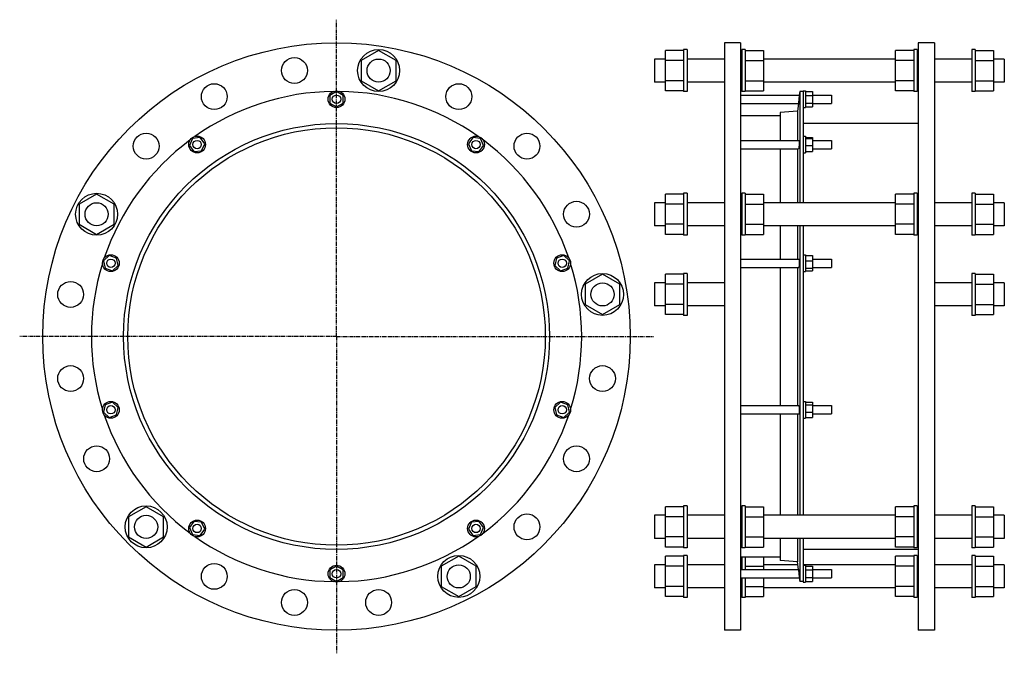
# Model space of a CAD drawing. Header units: millimetres. Extents: x -776 to 632, y -244 to 662.
import ezdxf

# ---------------------------------------------------------------- set-up
doc = ezdxf.new("R2010")
doc.units = ezdxf.units.MM
doc.header["$LTSCALE"] = 15.367
doc.linetypes.add('CENTER', pattern=[0.6, 0.375, -0.075, 0.075, -0.075])
doc.layers.get('0').update_dxf_attribs({"linetype": 'CONTINUOUS'})
doc.layers.add('AXES', color=7, linetype='CONTINUOUS')
doc.layers.add('SURFS', color=7, linetype='CONTINUOUS')

msp = doc.modelspace()

# ---------------------------------------------------------------- linework, layer by layer
at = {"color": 7, "linetype": 'Continuous'}
for p, q in [((231.7, 628.7), (231.7, -211.3)), ((254.7, 628.7), (231.7, 628.7)), ((254.7, 628.7), (254.7, -211.3)), ((508.7, 628.7), (508.7, -211.3)), ((531.7, 628.7), (508.7, 628.7)), ((531.7, 628.7), (531.7, -211.3)), ((-262.9, 617.8), (-287.9, 603.4)), ((-237.9, 603.4), (-262.9, 617.8)), ((147.2, 605.5), (131.7, 605.5)), ((147.2, 560.1), (147.2, 617.8)), ((173.2, 617.8), (147.2, 617.8)), ((261.2, 617.8), (287.2, 617.8)), ((287.2, 617.8), (287.2, 560.1)), ((476.2, 605.5), (287.2, 605.5)), ((476.2, 560.1), (476.2, 617.8)), ((502.2, 617.8), (476.2, 617.8)), ((590.2, 617.8), (616.2, 617.8)), ((616.2, 617.8), (616.2, 560.1)), ((631.7, 605.5), (616.2, 605.5)), ((-287.9, 603.4), (-287.9, 574.5)), ((-237.9, 574.5), (-237.9, 603.4)), ((173.2, 603.4), (147.2, 603.4)), ((261.2, 603.4), (287.2, 603.4)), ((502.2, 603.4), (476.2, 603.4)), ((590.2, 603.4), (616.2, 603.4)), ((-287.9, 574.5), (-262.9, 560.1)), ((-262.9, 560.1), (-237.9, 574.5)), ((147.2, 572.5), (131.7, 572.5)), ((173.2, 574.5), (147.2, 574.5)), ((261.2, 574.5), (287.2, 574.5)), ((476.2, 572.5), (287.2, 572.5)), ((502.2, 574.5), (476.2, 574.5)), ((590.2, 574.5), (616.2, 574.5)), ((631.7, 572.5), (616.2, 572.5)), ((-323.1, 558.9), (-332.6, 553.4)), ((-332.6, 553.4), (-332.6, 542.5)), ((-313.6, 553.4), (-323.1, 558.9)), ((-313.6, 542.5), (-313.6, 553.4)), ((173.2, 560.1), (147.2, 560.1)), ((261.2, 560.1), (287.2, 560.1)), ((339.2, 559.2), (339.2, 400)), ((347.2, 558.9), (357.2, 558.9)), ((347.2, 553.4), (357.2, 553.4)), ((357.2, 558.9), (357.2, 537)), ((502.2, 560.1), (476.2, 560.1)), ((590.2, 560.1), (616.2, 560.1)), ((-332.6, 542.5), (-323.1, 537)), ((-323.1, 537), (-313.6, 542.5)), ((347.2, 542.5), (357.2, 542.5)), ((347.2, 537), (357.2, 537)), ((311.2, 524.2), (254.7, 524.2)), ((336.2, 530.7), (311.2, 529.2)), ((311.2, 529.2), (311.2, 489.2)), ((336.2, 530.7), (336.2, 489.2)), ((508.7, 513.2), (344.2, 513.2)), ((-518, 493.2), (-528.9, 492)), ((-511.6, 484.3), (-518, 493.2)), ((-128.1, 493.2), (-134.6, 484.3)), ((-117.2, 492), (-128.1, 493.2)), ((347.2, 493.2), (357.2, 493.2)), ((357.2, 493.2), (357.2, 473.1)), ((-528.9, 492), (-533.4, 482)), ((-533.4, 482), (-527, 473.1)), ((-516, 474.3), (-511.6, 484.3)), ((-134.6, 484.3), (-130.1, 474.3)), ((-119.2, 473.1), (-112.8, 482)), ((-112.8, 482), (-117.2, 492)), ((347.2, 492), (357.2, 492)), ((347.2, 482), (357.2, 482)), ((-527, 473.1), (-516, 474.3)), ((-130.1, 474.3), (-119.2, 473.1)), ((311.2, 477.2), (311.2, 400)), ((336.2, 477.2), (336.2, 400)), ((347.2, 473.1), (357.2, 473.1)), ((-666.1, 412.4), (-691.1, 397.9)), ((-641.1, 397.9), (-666.1, 412.4)), ((147.2, 354.6), (147.2, 412.4)), ((173.2, 412.4), (147.2, 412.4)), ((261.2, 412.4), (287.2, 412.4)), ((287.2, 412.4), (287.2, 354.6)), ((476.2, 354.6), (476.2, 412.4)), ((502.2, 412.4), (476.2, 412.4)), ((590.2, 412.4), (616.2, 412.4)), ((616.2, 412.4), (616.2, 354.6)), ((-691.1, 397.9), (-691.1, 369.1)), ((-641.1, 369.1), (-641.1, 397.9)), ((147.2, 400), (131.7, 400)), ((173.2, 397.9), (147.2, 397.9)), ((261.2, 397.9), (287.2, 397.9)), ((476.2, 400), (287.2, 400)), ((502.2, 397.9), (476.2, 397.9)), ((590.2, 397.9), (616.2, 397.9)), ((631.7, 400), (616.2, 400)), ((-691.1, 369.1), (-666.1, 354.6)), ((-666.1, 354.6), (-641.1, 369.1)), ((147.2, 367), (131.7, 367)), ((173.2, 369.1), (147.2, 369.1)), ((261.2, 369.1), (287.2, 369.1)), ((476.2, 367), (287.2, 367)), ((311.2, 367), (311.2, 319.5)), ((336.2, 367), (336.2, 319.5)), ((339.2, 367), (339.2, -47)), ((502.2, 369.1), (476.2, 369.1)), ((590.2, 369.1), (616.2, 369.1)), ((631.7, 367), (616.2, 367)), ((173.2, 354.6), (147.2, 354.6)), ((261.2, 354.6), (287.2, 354.6)), ((502.2, 354.6), (476.2, 354.6)), ((590.2, 354.6), (616.2, 354.6)), ((-648, 324.3), (-656.2, 316.9)), ((-637.6, 320.9), (-648, 324.3)), ((1.8, 324.3), (-8.6, 320.9)), ((10, 316.9), (1.8, 324.3)), ((347.2, 324.3), (357.2, 324.3)), ((357.2, 324.3), (357.2, 302.8)), ((-656.2, 316.9), (-653.9, 306.2)), ((-643.5, 302.8), (-635.3, 310.1)), ((-635.3, 310.1), (-637.6, 320.9)), ((-8.6, 320.9), (-10.9, 310.1)), ((-10.9, 310.1), (-2.7, 302.8)), ((7.7, 306.2), (10, 316.9)), ((347.2, 316.9), (357.2, 316.9)), ((-653.9, 306.2), (-643.5, 302.8)), ((-2.7, 302.8), (7.7, 306.2)), ((57.2, 297.8), (32.2, 283.4)), ((82.2, 283.4), (57.2, 297.8)), ((147.2, 240.1), (147.2, 297.8)), ((173.2, 297.8), (147.2, 297.8)), ((311.2, 307.5), (311.2, 109.9)), ((336.2, 307.5), (336.2, 109.9)), ((347.2, 306.2), (357.2, 306.2)), ((347.2, 302.8), (357.2, 302.8)), ((590.2, 297.8), (616.2, 297.8)), ((616.2, 297.8), (616.2, 240.1)), ((32.2, 283.4), (32.2, 254.5)), ((82.2, 254.5), (82.2, 283.4)), ((147.2, 285.4), (131.7, 285.4)), ((173.2, 283.4), (147.2, 283.4)), ((590.2, 283.4), (616.2, 283.4)), ((631.7, 285.4), (616.2, 285.4)), ((32.2, 254.5), (57.2, 240.1)), ((57.2, 240.1), (82.2, 254.5)), ((173.2, 254.5), (147.2, 254.5)), ((590.2, 254.5), (616.2, 254.5)), ((147.2, 252.4), (131.7, 252.4)), ((173.2, 240.1), (147.2, 240.1)), ((590.2, 240.1), (616.2, 240.1)), ((631.7, 252.4), (616.2, 252.4)), ((-643.5, 114.6), (-653.9, 111.2)), ((-635.3, 107.3), (-643.5, 114.6)), ((-2.7, 114.6), (-10.9, 107.3)), ((7.7, 111.2), (-2.7, 114.6)), ((347.2, 114.6), (357.2, 114.6)), ((357.2, 114.6), (357.2, 93.1)), ((-653.9, 111.2), (-656.2, 100.5)), ((-656.2, 100.5), (-648, 93.1)), ((-637.6, 96.5), (-635.3, 107.3)), ((-10.9, 107.3), (-8.6, 96.5)), ((1.8, 93.1), (10, 100.5)), ((10, 100.5), (7.7, 111.2)), ((347.2, 111.2), (357.2, 111.2)), ((347.2, 100.5), (357.2, 100.5)), ((-648, 93.1), (-637.6, 96.5)), ((-8.6, 96.5), (1.8, 93.1)), ((311.2, 97.9), (311.2, -47)), ((336.2, 97.9), (336.2, -47)), ((347.2, 93.1), (357.2, 93.1)), ((-595.3, -34.7), (-620.3, -49.1)), ((-570.3, -49.1), (-595.3, -34.7)), ((147.2, -92.4), (147.2, -34.7)), ((173.2, -34.7), (147.2, -34.7)), ((261.2, -34.7), (287.2, -34.7)), ((287.2, -34.7), (287.2, -92.4)), ((502.2, -34.7), (476.2, -34.7)), ((476.2, -92.4), (476.2, -34.7)), ((590.2, -34.7), (616.2, -34.7)), ((616.2, -34.7), (616.2, -92.4)), ((-620.3, -49.1), (-620.3, -78)), ((-570.3, -78), (-570.3, -49.1)), ((-527, -55.7), (-533.4, -64.6)), ((-516, -56.9), (-527, -55.7)), ((-119.2, -55.7), (-130.1, -56.9)), ((-112.8, -64.6), (-119.2, -55.7)), ((147.2, -47), (131.7, -47)), ((173.2, -49.1), (147.2, -49.1)), ((261.2, -49.1), (287.2, -49.1)), ((476.2, -47), (287.2, -47)), ((502.2, -49.1), (476.2, -49.1)), ((590.2, -49.1), (616.2, -49.1)), ((631.7, -47), (616.2, -47)), ((-533.4, -64.6), (-528.9, -74.6)), ((-518, -75.8), (-511.6, -66.9)), ((-511.6, -66.9), (-516, -56.9)), ((-130.1, -56.9), (-134.6, -66.9)), ((-134.6, -66.9), (-128.1, -75.8)), ((-117.2, -74.6), (-112.8, -64.6)), ((-620.3, -78), (-595.3, -92.4)), ((-595.3, -92.4), (-570.3, -78)), ((-528.9, -74.6), (-518, -75.8)), ((-128.1, -75.8), (-117.2, -74.6)), ((147.2, -80), (131.7, -80)), ((173.2, -78), (147.2, -78)), ((261.2, -78), (287.2, -78)), ((476.2, -80), (287.2, -80)), ((311.2, -80), (311.2, -111.8)), ((336.2, -80), (336.2, -113.3)), ((339.2, -80), (339.2, -141.8)), ((502.2, -78), (476.2, -78)), ((590.2, -78), (616.2, -78)), ((631.7, -80), (616.2, -80)), ((173.2, -92.4), (147.2, -92.4)), ((261.2, -92.4), (287.2, -92.4)), ((508.7, -95.8), (344.2, -95.8)), ((502.2, -92.4), (476.2, -92.4)), ((590.2, -92.4), (616.2, -92.4)), ((-148.3, -105.5), (-173.3, -119.9)), ((-123.3, -119.9), (-148.3, -105.5)), ((173.2, -105.5), (147.2, -105.5)), ((147.2, -163.2), (147.2, -105.5)), ((311.2, -106.8), (254.7, -106.8)), ((287.2, -106.8), (287.2, -124.5)), ((336.2, -113.3), (311.2, -111.8)), ((502.2, -105.5), (476.2, -105.5)), ((476.2, -163.2), (476.2, -105.5)), ((590.2, -105.5), (616.2, -105.5)), ((616.2, -105.5), (616.2, -163.2)), ((-323.1, -119.6), (-332.6, -125.1)), ((-332.6, -125.1), (-332.6, -136)), ((-313.6, -125.1), (-323.1, -119.6)), ((-313.6, -136), (-313.6, -125.1)), ((-173.3, -119.9), (-173.3, -148.8)), ((-123.3, -148.8), (-123.3, -119.9)), ((147.2, -117.8), (131.7, -117.8)), ((173.2, -119.9), (147.2, -119.9)), ((261.2, -119.9), (287.2, -119.9)), ((336.7, -117.8), (287.2, -117.8)), ((476.2, -117.8), (344.2, -117.8)), ((347.2, -119.6), (357.2, -119.6)), ((347.2, -125.1), (357.2, -125.1)), ((357.2, -119.6), (357.2, -141.5)), ((502.2, -119.9), (476.2, -119.9)), ((590.2, -119.9), (616.2, -119.9)), ((631.7, -117.8), (616.2, -117.8)), ((-332.6, -136), (-323.1, -141.5)), ((-323.1, -141.5), (-313.6, -136)), ((287.2, -136.5), (287.2, -163.2)), ((347.2, -136), (357.2, -136)), ((-173.3, -148.8), (-148.3, -163.2)), ((-148.3, -163.2), (-123.3, -148.8)), ((147.2, -150.8), (131.7, -150.8)), ((173.2, -148.8), (147.2, -148.8)), ((261.2, -148.8), (287.2, -148.8)), ((476.2, -150.8), (287.2, -150.8)), ((347.2, -141.5), (357.2, -141.5)), ((502.2, -148.8), (476.2, -148.8)), ((590.2, -148.8), (616.2, -148.8)), ((631.7, -150.8), (616.2, -150.8)), ((173.2, -163.2), (147.2, -163.2)), ((261.2, -163.2), (287.2, -163.2)), ((502.2, -163.2), (476.2, -163.2)), ((590.2, -163.2), (616.2, -163.2)), ((254.7, -211.3), (231.7, -211.3)), ((531.7, -211.3), (508.7, -211.3))]:
    msp.add_line(p, q, dxfattribs=at)
for centre, radius in [((-323.1, 208.7), 420), ((-262.9, 589), 16.5), ((-148.3, 551.7), 18.5), ((-323.1, 548), 6), ((-323.1, 208.7), 304.5), ((-323.1, 208.7), 298.5), ((-123.7, 483.2), 12), ((-50.8, 480.9), 18.5), ((-522.5, 483.2), 6), ((-123.7, 483.2), 6), ((-666.1, 383.5), 16.5), ((20, 383.5), 18.5), ((-0.4, 313.5), 12), ((-645.7, 313.5), 6), ((-0.4, 313.5), 6), ((57.2, 268.9), 16.5), ((-645.7, 103.9), 6), ((-0.4, 103.9), 6), ((-595.3, -63.5), 16.5), ((-522.5, -65.8), 6), ((-123.7, -65.8), 6), ((-323.1, -130.5), 6)]:
    msp.add_circle(centre, radius, dxfattribs=at)
for start, end in [(54.6938, 89.3062), (18.6938, 53.3062), (342.6938, 17.3062)]:
    msp.add_arc((-323.1, 208.7), 350.5, start, end, dxfattribs=at)
at = {"layer": 'AXES', "color": 7, "linetype": 'CENTER'}
for q in [(-323.1, 661.7), (-776.1, 208.7), (-323.1, -244.3), (129.9, 208.7)]:
    msp.add_line((-323.1, 208.7), q, dxfattribs=at)
at = {"layer": 'AXES', "color": 7, "linetype": 'Continuous'}
for p, q in [((254.7, 554), (338.6, 554)), ((338.1, 549.3), (337.4, 542)), ((338.6, 554), (338, 548)), ((339.2, 559.2), (338.6, 554)), ((344.2, 559.2), (339.2, 559.2)), ((344.2, 560), (344.2, 400)), ((344.2, 560), (347.2, 560)), ((347.2, 560), (347.2, 536)), ((357.2, 554), (384.7, 554)), ((384.7, 554), (384.7, 542)), ((254.7, 542), (337.4, 542)), ((344.2, 536), (347.2, 536)), ((357.2, 542), (384.7, 542)), ((344.2, 495.2), (347.2, 495.2)), ((347.2, 495.2), (347.2, 471.2)), ((254.7, 489.2), (338.5, 489.2)), ((357.2, 489.2), (384.7, 489.2)), ((384.7, 489.2), (384.7, 477.2)), ((254.7, 477.2), (337.5, 477.2)), ((344.2, 471.2), (347.2, 471.2)), ((357.2, 477.2), (384.7, 477.2)), ((344.2, 367), (344.2, -47)), ((344.2, 325.5), (347.2, 325.5)), ((347.2, 325.5), (347.2, 301.5)), ((254.7, 319.5), (338.2, 319.5)), ((357.2, 319.5), (384.7, 319.5)), ((384.7, 319.5), (384.7, 307.5)), ((254.7, 307.5), (337.8, 307.5)), ((344.2, 301.5), (347.2, 301.5)), ((357.2, 307.5), (384.7, 307.5)), ((344.2, 115.9), (347.2, 115.9)), ((347.2, 115.9), (347.2, 91.9)), ((254.7, 109.9), (337.8, 109.9)), ((357.2, 109.9), (384.7, 109.9)), ((384.7, 109.9), (384.7, 97.9)), ((254.7, 97.9), (338.2, 97.9)), ((344.2, 91.9), (347.2, 91.9)), ((357.2, 97.9), (384.7, 97.9)), ((344.2, -80), (344.2, -142.5)), ((254.7, -124.5), (337.4, -124.5)), ((337.4, -124.5), (336.2, -113.3)), ((337.4, -124.5), (338, -130.5)), ((344.2, -118.5), (347.2, -118.5)), ((347.2, -118.5), (347.2, -142.5)), ((357.2, -124.5), (384.7, -124.5)), ((384.7, -124.5), (384.7, -136.5)), ((254.7, -136.5), (338.6, -136.5)), ((337.7, -127.3), (337.7, -127.9)), ((337.9, -129.2), (338.6, -136.5)), ((338.3, -133.7), (338.5, -135.6)), ((338.5, -135.6), (338.6, -136.2)), ((338.6, -136.2), (339.2, -141.8)), ((357.2, -136.5), (384.7, -136.5)), ((344.2, -141.8), (339.2, -141.8)), ((344.2, -142.5), (347.2, -142.5))]:
    msp.add_line(p, q, dxfattribs=at)
msp.add_lwpolyline([(337.7, 545.3), (337.4, 542), (336.2, 530.7)], dxfattribs=at)
for centre, radius in [((-383.3, 589), 18.5), ((-497.9, 551.7), 18.5), ((-323.1, 548), 12), ((-595.3, 480.9), 18.5), ((-522.5, 483.2), 12), ((-645.7, 313.5), 12), ((-703.3, 268.9), 18.5), ((-703.3, 148.5), 18.5), ((57.2, 148.5), 18.5), ((-645.7, 103.9), 12), ((-0.4, 103.9), 12), ((-666.1, 33.9), 18.5), ((20, 33.9), 18.5), ((-522.5, -65.8), 12), ((-123.7, -65.8), 12), ((-50.8, -63.5), 18.5), ((-497.9, -134.3), 18.5), ((-323.1, -130.5), 12), ((-383.3, -171.6), 18.5), ((-262.9, -171.6), 18.5)]:
    msp.add_circle(centre, radius, dxfattribs=at)
for start, end in [(90.6938, 125.3062), (126.6938, 161.3062), (162.6938, 197.3062), (198.6938, 233.3062), (306.6938, 341.3062), (234.6938, 269.3062), (270.6938, 305.3062)]:
    msp.add_arc((-323.1, 208.7), 350.5, start, end, dxfattribs=at)
for points, knots in [([(338, 479.6), (338, 479.5), (337.9, 479.1), (337.9, 478.6), (337.8, 478.2), (337.7, 477.8), (337.7, 477.6), (337.6, 477.4), (337.6, 477.3), (337.6, 477.3), (337.5, 477.2), (337.5, 477.2), (337.5, 477.2), (337.5, 477.2)], [0, 0, 0, 0, 0.216097, 0.410282, 0.579934, 0.722766, 0.836893, 0.88274, 0.920943, 0.951458, 0.974362, 0.990043, 1, 1, 1, 1]), ([(338.5, 489.2), (338.5, 489.2), (338.5, 489.2), (338.5, 489.1), (338.6, 489.1), (338.6, 489), (338.6, 488.9), (338.6, 488.8), (338.6, 488.7), (338.6, 488.5), (338.6, 488.2), (338.6, 487.8), (338.6, 487.2), (338.6, 486.6), (338.6, 485.9), (338.5, 485.1), (338.4, 484), (338.3, 482.7), (338.2, 481.1), (338.1, 480.1), (338, 479.6)], [0, 0, 0, 0, 0.002905, 0.005084, 0.007889, 0.015518, 0.025932, 0.039139, 0.055106, 0.073775, 0.095065, 0.145117, 0.204339, 0.271611, 0.345655, 0.42506, 0.508318, 0.680062, 0.848086, 1, 1, 1, 1]), ([(338.2, 319.5), (338.2, 319.5), (338.2, 319.5), (338.3, 319.5), (338.3, 319.5), (338.3, 319.4), (338.4, 319.3), (338.4, 319.2), (338.4, 319), (338.5, 318.7), (338.5, 318.4), (338.6, 318), (338.6, 317.3), (338.6, 316.4), (338.6, 315.5), (338.6, 314.1), (338.6, 312.7), (338.5, 311.4), (338.4, 310.4), (338.3, 309.6), (338.2, 308.9), (338.1, 308.4), (338.1, 308), (338, 307.9), (338, 307.8)], [0, 0, 0, 0, 0.002262, 0.004888, 0.008141, 0.012161, 0.022735, 0.036849, 0.054517, 0.075664, 0.100164, 0.127851, 0.191965, 0.266095, 0.347968, 0.435035, 0.613773, 0.699878, 0.780227, 0.852375, 0.914169, 0.963815, 0.983652, 1, 1, 1, 1]), ([(338, 307.8), (338, 307.8), (338, 307.7), (337.9, 307.6), (337.9, 307.6), (337.9, 307.6), (337.8, 307.5), (337.8, 307.5)], [0, 0, 0, 0, 0.373721, 0.658066, 0.768495, 0.859892, 1, 1, 1, 1]), ([(337.8, 109.9), (337.8, 109.9), (337.9, 109.9), (337.9, 109.8), (337.9, 109.8), (338, 109.7), (338, 109.6), (338, 109.6)], [0, 0, 0, 0, 0.140108, 0.231505, 0.341934, 0.626279, 1, 1, 1, 1]), ([(338, 109.6), (338, 109.5), (338.1, 109.4), (338.1, 109), (338.2, 108.5), (338.3, 107.8), (338.4, 107), (338.5, 106), (338.6, 104.7), (338.6, 103.3), (338.6, 101.9), (338.6, 101), (338.6, 100.1), (338.6, 99.4), (338.5, 99), (338.5, 98.7), (338.4, 98.5), (338.4, 98.3), (338.4, 98.1), (338.3, 98), (338.3, 97.9), (338.3, 97.9), (338.2, 97.9), (338.2, 97.9), (338.2, 97.9)], [0, 0, 0, 0, 0.016348, 0.036185, 0.085832, 0.147625, 0.219774, 0.300122, 0.386227, 0.564966, 0.652033, 0.733905, 0.808036, 0.872149, 0.899836, 0.924336, 0.945483, 0.963151, 0.977265, 0.987839, 0.991859, 0.995112, 0.997738, 1, 1, 1, 1])]:
    msp.add_open_spline(points, degree=3, knots=knots, dxfattribs=at)
at = {"layer": 'SURFS', "color": 7, "linetype": 'Continuous'}
for p, q in [((131.7, 605.5), (131.7, 572.5)), ((173.2, 619), (173.2, 559)), ((178.2, 619), (173.2, 619)), ((178.2, 619), (178.2, 559)), ((231.7, 605.5), (178.2, 605.5)), ((256.2, 605.5), (254.7, 605.5)), ((256.2, 619), (256.2, 559)), ((261.2, 619), (256.2, 619)), ((261.2, 619), (261.2, 559)), ((502.2, 619), (502.2, 559)), ((507.2, 619), (502.2, 619)), ((507.2, 619), (507.2, 559)), ((508.7, 605.5), (507.2, 605.5)), ((585.2, 605.5), (531.7, 605.5)), ((585.2, 619), (585.2, 559)), ((590.2, 619), (585.2, 619)), ((590.2, 619), (590.2, 559)), ((631.7, 605.5), (631.7, 572.5)), ((231.7, 572.5), (178.2, 572.5)), ((256.2, 572.5), (254.7, 572.5)), ((508.7, 572.5), (507.2, 572.5)), ((585.2, 572.5), (531.7, 572.5)), ((178.2, 559), (173.2, 559)), ((261.2, 559), (256.2, 559)), ((507.2, 559), (502.2, 559)), ((590.2, 559), (585.2, 559)), ((173.2, 413.5), (173.2, 353.5)), ((178.2, 413.5), (173.2, 413.5)), ((178.2, 413.5), (178.2, 353.5)), ((256.2, 413.5), (256.2, 353.5)), ((261.2, 413.5), (256.2, 413.5)), ((261.2, 413.5), (261.2, 353.5)), ((502.2, 413.5), (502.2, 353.5)), ((507.2, 413.5), (502.2, 413.5)), ((507.2, 413.5), (507.2, 353.5)), ((585.2, 413.5), (585.2, 353.5)), ((590.2, 413.5), (585.2, 413.5)), ((590.2, 413.5), (590.2, 353.5)), ((131.7, 400), (131.7, 367)), ((231.7, 400), (178.2, 400)), ((256.2, 400), (254.7, 400)), ((508.7, 400), (507.2, 400)), ((585.2, 400), (531.7, 400)), ((631.7, 400), (631.7, 367)), ((231.7, 367), (178.2, 367)), ((256.2, 367), (254.7, 367)), ((508.7, 367), (507.2, 367)), ((585.2, 367), (531.7, 367)), ((178.2, 353.5), (173.2, 353.5)), ((261.2, 353.5), (256.2, 353.5)), ((507.2, 353.5), (502.2, 353.5)), ((590.2, 353.5), (585.2, 353.5)), ((173.2, 298.9), (173.2, 238.9)), ((178.2, 298.9), (173.2, 298.9)), ((178.2, 298.9), (178.2, 238.9)), ((590.2, 298.9), (585.2, 298.9)), ((585.2, 298.9), (585.2, 238.9)), ((590.2, 298.9), (590.2, 238.9)), ((131.7, 285.4), (131.7, 252.4)), ((231.7, 285.4), (178.2, 285.4)), ((585.2, 285.4), (531.7, 285.4)), ((631.7, 285.4), (631.7, 252.4)), ((231.7, 252.4), (178.2, 252.4)), ((585.2, 252.4), (531.7, 252.4)), ((178.2, 238.9), (173.2, 238.9)), ((590.2, 238.9), (585.2, 238.9)), ((178.2, -33.5), (173.2, -33.5)), ((173.2, -33.5), (173.2, -93.5)), ((178.2, -33.5), (178.2, -93.5)), ((261.2, -33.5), (256.2, -33.5)), ((256.2, -33.5), (256.2, -93.5)), ((261.2, -33.5), (261.2, -93.5)), ((507.2, -33.5), (502.2, -33.5)), ((502.2, -33.5), (502.2, -93.5)), ((507.2, -33.5), (507.2, -93.5)), ((590.2, -33.5), (585.2, -33.5)), ((585.2, -33.5), (585.2, -93.5)), ((590.2, -33.5), (590.2, -93.5)), ((131.7, -47), (131.7, -80)), ((231.7, -47), (178.2, -47)), ((256.2, -47), (254.7, -47)), ((508.7, -47), (507.2, -47)), ((585.2, -47), (531.7, -47)), ((631.7, -47), (631.7, -80)), ((231.7, -80), (178.2, -80)), ((256.2, -80), (254.7, -80)), ((508.7, -80), (507.2, -80)), ((585.2, -80), (531.7, -80)), ((178.2, -93.5), (173.2, -93.5)), ((261.2, -93.5), (256.2, -93.5)), ((507.2, -93.5), (502.2, -93.5)), ((590.2, -93.5), (585.2, -93.5)), ((178.2, -104.3), (173.2, -104.3)), ((173.2, -104.3), (173.2, -164.3)), ((178.2, -104.3), (178.2, -164.3)), ((256.2, -106.8), (256.2, -124.5)), ((261.2, -106.8), (261.2, -124.5)), ((507.2, -104.3), (502.2, -104.3)), ((502.2, -104.3), (502.2, -164.3)), ((507.2, -104.3), (507.2, -164.3)), ((590.2, -104.3), (585.2, -104.3)), ((585.2, -104.3), (585.2, -164.3)), ((590.2, -104.3), (590.2, -164.3)), ((131.7, -117.8), (131.7, -150.8)), ((231.7, -117.8), (178.2, -117.8)), ((256.2, -117.8), (254.7, -117.8)), ((508.7, -117.8), (507.2, -117.8)), ((585.2, -117.8), (531.7, -117.8)), ((631.7, -117.8), (631.7, -150.8)), ((256.2, -136.5), (256.2, -164.3)), ((261.2, -136.5), (261.2, -164.3)), ((231.7, -150.8), (178.2, -150.8)), ((256.2, -150.8), (254.7, -150.8)), ((508.7, -150.8), (507.2, -150.8)), ((585.2, -150.8), (531.7, -150.8)), ((178.2, -164.3), (173.2, -164.3)), ((261.2, -164.3), (256.2, -164.3)), ((507.2, -164.3), (502.2, -164.3)), ((590.2, -164.3), (585.2, -164.3))]:
    msp.add_line(p, q, dxfattribs=at)
for centre, radius in [((-262.9, 589), 30), ((-666.1, 383.5), 30), ((57.2, 268.9), 30), ((-595.3, -63.5), 30), ((-148.3, -134.3), 30), ((-148.3, -134.3), 16.5)]:
    msp.add_circle(centre, radius, dxfattribs=at)

doc.saveas('drawing.dxf')
